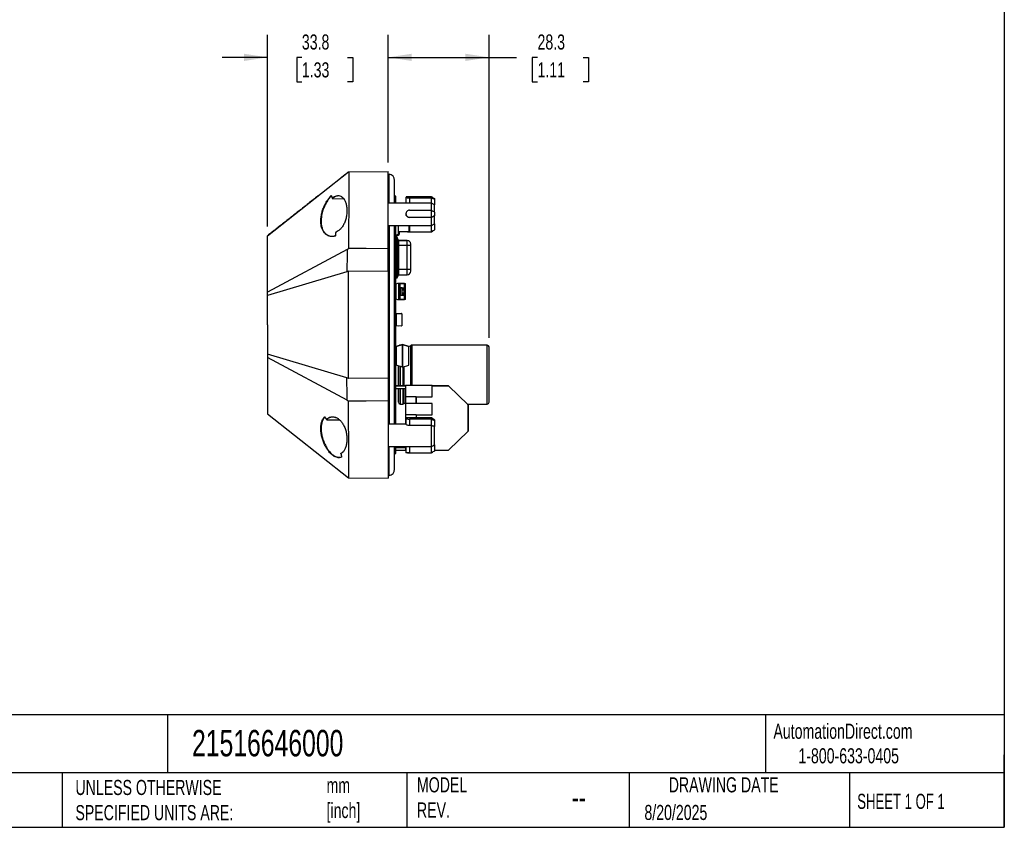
# Model space of a CAD drawing. Header units: millimetres. Extents: x 13 to 546, y 13 to 419.
# Tile 8 of 10: x 270 to 546, y 13 to 239. Entities that reach past the tile are written whole.
import ezdxf

# ---------------------------------------------------------------- set-up
doc = ezdxf.new("R2010")
doc.units = ezdxf.units.MM
doc.header["$LTSCALE"] = 2
doc.linetypes.add('SLD-Solid', pattern=[0])
doc.layers.add('DIMENSIONS', color=140, linetype='SLD-Solid', lineweight=25)
doc.layers.add('TEXT', color=140, linetype='SLD-Solid', lineweight=25)
doc.styles.add('SLDTEXTSTYLE0', font='TXT', dxfattribs={"width": 0.7})
doc.styles.add('SLDTEXTSTYLE1', font='TXT', dxfattribs={"width": 0.65})
doc.dimstyles.new('SLDDIMSTYLE1', dxfattribs={"dimtxt": 4.316016, "dimasz": 6.604, "dimexe": 0, "dimexo": 0.0625, "dimgap": 1.079004, "dimtad": 0, "dimtih": 1, "dimtoh": 1, "dimdec": 1, "dimrnd": 1e-09, "dimzin": 12, "dimdsep": 46, "dimtxsty": 'SLDTEXTSTYLE0', "dimsah": 1, "dimcen": 0.09, "dimadec": 0, "dimazin": 3, "dimtfac": 1, "dimtdec": 1, "dimtmove": 0, "dimatfit": 0, "dimfxl": 0, "dimfrac": 2, "dimtolj": 1, "dimtzin": 12, "dimarcsym": 0})
doc.dimstyles.new('SLDDIMSTYLE2', dxfattribs={"dimtxt": 4.316016, "dimasz": 6.604, "dimexe": 0, "dimexo": 0.0625, "dimgap": 1.079004, "dimtad": 0, "dimtih": 1, "dimtoh": 1, "dimdec": 1, "dimrnd": 1e-09, "dimzin": 12, "dimdsep": 46, "dimtxsty": 'SLDTEXTSTYLE0', "dimsah": 1, "dimcen": 0.09, "dimadec": 0, "dimazin": 3, "dimtfac": 1, "dimtdec": 1, "dimtofl": 0, "dimtmove": 0, "dimatfit": 3, "dimfxl": 0, "dimfrac": 2, "dimtolj": 1, "dimtzin": 12, "dimarcsym": 0})

# ---------------------------------------------------------------- blocks, each defined once
blk = doc.blocks.new('_D_1')
at = {"layer": 'DIMENSIONS'}
for p, q in [((339.6, 181.13), (339.6, 234.94)), ((373.4, 199.13), (373.4, 234.94)), ((339.6, 228.59), (326.9, 228.59)), ((349.21, 228.59), (347.76, 228.59)), ((347.76, 228.59), (347.76, 221.73)), ((362.04, 228.59), (363.49, 228.59)), ((363.49, 228.59), (363.49, 221.73)), ((373.4, 228.59), (386.1, 228.59)), ((347.76, 221.73), (349.21, 221.73)), ((363.49, 221.73), (362.04, 221.73))]:
    blk.add_line(p, q, dxfattribs=at)
for points in [[(339.6, 228.59), (333, 229.6), (333, 227.57)], [(373.4, 228.59), (380, 227.57), (380, 229.6)]]:
    blk.add_solid(points, dxfattribs=at)
at = {"layer": 'DIMENSIONS', "char_height": 4.233, "attachment_point": 1, "style": 'SLDTEXTSTYLE0'}
for s, insert in [('33.8', (349.21, 235.01)), ('1.33', (349.21, 227.19))]:
    blk.add_mtext(s, dxfattribs=dict(at, insert=insert))
blk = doc.blocks.new('_D_2')
at = {"layer": 'DIMENSIONS'}
for p, q in [((373.4, 199.13), (373.4, 234.94)), ((401.67, 149.92), (401.67, 234.94)), ((373.4, 228.59), (401.67, 228.59)), ((401.67, 228.59), (409.41, 228.59)), ((415.26, 228.59), (413.81, 228.59)), ((413.81, 228.59), (413.81, 221.73)), ((428.08, 228.59), (429.53, 228.59)), ((429.53, 228.59), (429.53, 221.73)), ((413.81, 221.73), (415.26, 221.73)), ((429.53, 221.73), (428.08, 221.73))]:
    blk.add_line(p, q, dxfattribs=at)
for points in [[(373.4, 228.59), (380, 227.57), (380, 229.6)], [(401.67, 228.59), (395.07, 229.6), (395.07, 227.57)]]:
    blk.add_solid(points, dxfattribs=at)
at = {"layer": 'DIMENSIONS', "char_height": 4.233, "attachment_point": 1, "style": 'SLDTEXTSTYLE0'}
for s, insert in [('28.3', (415.26, 235.01)), ('1.11', (415.26, 227.19))]:
    blk.add_mtext(s, dxfattribs=dict(at, insert=insert))

msp = doc.modelspace()

# ---------------------------------------------------------------- linework, layer by layer
for p, q in [((339.6, 178.59), (362.28, 196.49)), ((362.3, 196.49), (373.4, 196.59)), ((373.4, 195.81), (373.66, 195.82)), ((373.66, 187.74), (373.66, 195.82)), ((375.2, 187.74), (375.2, 194.09)), ((357.82, 188.98), (360.91, 188.95)), ((385.53, 187.74), (373.4, 187.74)), ((375.52, 189.69), (375.2, 189.69)), ((375.52, 187.74), (375.52, 189.69)), ((378.4, 189.42), (378.4, 187.74)), ((385.53, 189.49), (378.84, 189.49)), ((385.53, 189.15), (379.4, 189.15)), ((379.4, 189.15), (379.4, 187.74)), ((385.91, 189.27), (385.53, 189.49)), ((385.53, 189.15), (385.53, 189.49)), ((385.53, 187.74), (385.53, 189.15)), ((386.4, 187.24), (385.53, 187.74)), ((385.53, 185.73), (385.53, 187.74)), ((386.4, 188.98), (386.4, 188.81)), ((386.4, 188.81), (386.4, 187.24)), ((379.4, 185.73), (385.53, 185.73)), ((385.53, 183.73), (385.53, 185.73)), ((386.4, 185.21), (386.4, 187.24)), ((386.4, 185.21), (386.4, 184.21)), ((378.4, 184.73), (378.4, 184.68)), ((385.53, 183.73), (379.4, 183.73)), ((379.4, 183.73), (379.4, 183.67)), ((385.53, 183.67), (379.4, 183.67)), ((385.53, 183.67), (385.53, 183.73)), ((385.53, 181.44), (385.53, 183.67)), ((386.4, 184.21), (386.4, 184.16)), ((386.4, 181.94), (386.4, 184.16)), ((358.69, 179.54), (358.59, 178.5)), ((358.7, 179.62), (358.69, 179.57)), ((358.74, 179.56), (358.7, 179.54)), ((373.4, 181.44), (385.53, 181.44)), ((373.66, 181.44), (373.66, 125.74)), ((375.2, 125.74), (375.2, 181.44)), ((375.52, 125.74), (375.52, 181.44)), ((376.22, 181.44), (376.22, 179.69)), ((379.22, 179.69), (376.22, 179.69)), ((376.27, 179.02), (376.27, 179.69)), ((376.52, 179.69), (376.52, 178.88)), ((378.84, 179.69), (385.53, 179.69)), ((379.22, 181.44), (379.22, 179.69)), ((379.4, 179.69), (379.22, 179.69)), ((379.4, 181.44), (379.4, 179.69)), ((379.4, 179.69), (385.53, 179.69)), ((385.53, 181.44), (386.4, 181.94)), ((385.53, 179.69), (385.53, 181.44)), ((385.53, 179.69), (385.91, 179.91)), ((385.53, 179.69), (385.53, 179.69)), ((386.4, 181.94), (386.4, 180.19)), ((375.7, 178.69), (375.52, 178.59)), ((375.52, 178.59), (375.7, 178.69)), ((375.77, 178.44), (375.52, 178.44)), ((375.77, 177.89), (375.52, 177.89)), ((375.52, 177.64), (375.82, 177.64)), ((376.27, 179.02), (375.7, 178.69)), ((375.7, 178.69), (376.27, 179.02)), ((375.7, 178.69), (376.2, 178.69)), ((376.2, 178.69), (375.77, 178.44)), ((375.77, 178.44), (375.77, 177.89)), ((375.77, 178.14), (375.82, 178.14)), ((375.82, 178.14), (375.77, 178.14)), ((375.82, 178.14), (375.82, 177.64)), ((375.82, 178.14), (375.82, 178.14)), ((375.82, 177.64), (375.82, 167.24)), ((376.02, 177.64), (376.02, 177.94)), ((376.12, 177.64), (376.02, 177.64)), ((376.02, 177.64), (376.12, 177.64)), ((376.02, 167.24), (376.02, 177.64)), ((376.12, 175.8), (376.12, 177.64)), ((376.2, 178.69), (376.52, 178.88)), ((376.22, 175.8), (376.22, 177.54)), ((376.27, 179.02), (376.27, 179.02)), ((376.32, 177.24), (376.32, 175.8)), ((378.72, 177.24), (376.32, 177.24)), ((376.32, 177.24), (378.72, 177.24)), ((378.72, 175.8), (378.72, 177.24)), ((361.93, 174.69), (339.6, 162.78)), ((373.4, 168.59), (373.4, 174.94)), ((376.02, 175.8), (376.12, 175.8)), ((376.12, 175.8), (376.22, 175.8)), ((376.12, 175.8), (376.12, 169.08)), ((376.22, 169.08), (376.22, 175.8)), ((376.22, 175.8), (376.32, 175.8)), ((376.32, 175.8), (376.32, 169.08)), ((378.72, 175.8), (376.32, 175.8)), ((378.72, 169.08), (378.72, 175.8)), ((379.72, 169.08), (379.72, 175.8)), ((339.6, 170), (339.6, 170.16)), ((361.8, 168.41), (339.6, 161.82)), ((373.4, 168.59), (362.29, 168.64)), ((373.4, 168.59), (373.4, 138.59)), ((376.12, 169.08), (376.02, 169.08)), ((376.12, 169.08), (376.22, 169.08)), ((376.12, 167.24), (376.12, 169.08)), ((376.22, 167.34), (376.22, 169.08)), ((376.22, 169.08), (376.32, 169.08)), ((376.32, 169.08), (376.32, 167.64)), ((378.72, 169.08), (376.32, 169.08)), ((378.72, 167.64), (378.72, 169.08)), ((375.82, 167.24), (375.52, 167.24)), ((375.52, 166.74), (375.82, 166.74)), ((375.52, 166.74), (375.77, 166.74)), ((375.82, 167.24), (375.82, 166.74)), ((376.02, 167.24), (376.12, 167.24)), ((376.02, 166.94), (376.02, 167.24)), ((376.32, 167.64), (378.72, 167.64)), ((376.02, 165.19), (375.58, 164.96)), ((375.58, 164.96), (375.58, 160.92)), ((377.97, 165.19), (376.02, 165.19)), ((376.42, 160.7), (376.42, 165.17)), ((376.42, 165.17), (376.47, 165.17)), ((376.47, 165.17), (376.47, 160.7)), ((376.47, 165.17), (376.68, 165.17)), ((376.68, 165.17), (376.68, 160.7)), ((376.68, 165.17), (378.02, 165.17)), ((376.78, 163.93), (376.78, 163.94)), ((376.78, 163.94), (377.87, 163.94)), ((377.31, 163.93), (376.78, 163.93)), ((376.78, 163.93), (376.78, 161.95)), ((377.31, 163.45), (377.31, 163.93)), ((377.31, 163.93), (377.64, 163.93)), ((377.31, 163.45), (377.32, 163.45)), ((377.32, 162.43), (377.32, 163.45)), ((377.32, 163.45), (377.79, 163.45)), ((377.64, 163.45), (377.64, 163.93)), ((377.64, 163.93), (377.79, 163.93)), ((377.79, 163.93), (377.79, 163.45)), ((377.79, 163.76), (377.87, 163.76)), ((377.79, 163.45), (377.79, 162.43)), ((377.87, 163.94), (377.87, 161.81)), ((377.97, 165.17), (377.97, 165.19)), ((378.02, 160.7), (378.02, 165.17)), ((378.02, 165.17), (378.25, 165.17)), ((378.25, 160.7), (378.25, 165.17)), ((375.58, 160.92), (376.02, 160.69)), ((376.02, 160.69), (377.97, 160.69)), ((376.47, 160.7), (376.42, 160.7)), ((376.68, 160.7), (376.47, 160.7)), ((378.02, 160.7), (376.68, 160.7)), ((376.78, 161.95), (377.31, 161.95)), ((376.78, 161.81), (376.78, 161.95)), ((377.87, 161.81), (376.78, 161.81)), ((377.31, 161.95), (377.31, 162.43)), ((377.31, 162.43), (377.32, 162.43)), ((377.64, 161.95), (377.31, 161.95)), ((377.79, 162.43), (377.32, 162.43)), ((377.64, 162.43), (377.64, 161.95)), ((377.79, 162.43), (377.79, 162.11)), ((377.87, 162.11), (377.79, 162.11)), ((377.97, 160.69), (377.97, 160.7)), ((378.25, 160.7), (378.02, 160.7)), ((375.63, 156.69), (375.63, 153.33)), ((375.63, 156.69), (375.63, 156.69)), ((375.63, 153.33), (375.63, 156.69)), ((375.67, 156.74), (376.43, 156.79)), ((375.67, 156.74), (376.43, 156.79)), ((375.67, 156.74), (375.67, 156.74)), ((376.43, 156.79), (377.18, 156.74)), ((376.43, 156.79), (376.43, 156.79)), ((376.43, 156.79), (377.18, 156.74)), ((377.18, 156.74), (377.18, 156.74)), ((377.22, 156.72), (377.22, 156.72)), ((377.23, 156.69), (377.23, 153.33)), ((375.63, 153.33), (375.63, 153.33)), ((375.63, 153.31), (375.63, 153.31)), ((376.43, 153.23), (375.67, 153.28)), ((377.18, 153.28), (376.43, 153.23)), ((377.4, 148.09), (375.62, 147.51)), ((375.62, 147.51), (377.4, 148.09)), ((375.62, 142.27), (375.62, 147.51)), ((375.62, 147.51), (375.62, 147.51)), ((375.62, 147.51), (375.62, 142.27)), ((377.4, 141.69), (377.4, 148.09)), ((379.18, 147.51), (377.4, 148.09)), ((377.4, 148.09), (379.18, 147.51)), ((377.4, 148.09), (377.4, 141.69)), ((379.18, 147.51), (379.18, 147.51)), ((379.18, 142.27), (379.18, 147.51)), ((401.17, 147.88), (380, 147.88)), ((361.8, 138.77), (339.6, 145.35)), ((361.93, 132.49), (339.6, 144.4)), ((377.4, 141.69), (375.62, 142.27)), ((375.62, 142.27), (375.62, 142.27)), ((377.4, 141.69), (379.18, 142.27)), ((373.4, 138.59), (362.29, 138.53)), ((373.4, 138.59), (373.4, 132.24)), ((378.22, 136.47), (375.52, 136.47)), ((375.52, 136.47), (378.22, 136.47)), ((375.52, 135.77), (378.22, 135.77)), ((385.72, 136.57), (378.22, 136.57)), ((385.72, 133.38), (385.72, 136.47)), ((385.72, 136.47), (385.72, 136.47)), ((390.32, 136.47), (385.72, 136.47)), ((385.72, 136.47), (390.32, 136.47)), ((390.32, 136.47), (395.82, 131.12)), ((390.32, 136.47), (390.32, 136.47)), ((390.32, 136.47), (395.82, 131.12)), ((378.22, 133.45), (381.22, 133.45)), ((378.22, 133.45), (378.22, 131.49)), ((381.22, 133.45), (381.22, 133.37)), ((381.22, 133.45), (381.22, 131.49)), ((381.22, 131.56), (381.22, 133.38)), ((381.22, 133.37), (385.72, 133.37)), ((376.77, 131.38), (377.55, 131.38)), ((381.22, 131.49), (378.22, 131.49)), ((385.72, 131.57), (381.22, 131.57)), ((381.22, 131.57), (381.22, 131.49)), ((385.72, 128.38), (385.72, 131.56)), ((395.56, 131.38), (401.17, 131.38)), ((395.82, 131.12), (395.82, 123.82)), ((395.82, 131.12), (395.82, 131.12)), ((395.82, 123.82), (395.82, 131.12)), ((339.6, 128.59), (362.28, 110.68)), ((355.57, 127.77), (356.13, 127.03)), ((356.24, 126.99), (359.73, 126.96)), ((378.22, 128.45), (381.22, 128.45)), ((378.22, 128.45), (378.22, 126.49)), ((378.4, 127.42), (378.4, 125.69)), ((385.53, 127.49), (378.84, 127.49)), ((385.53, 127.15), (379.4, 127.15)), ((379.4, 127.15), (379.4, 125.37)), ((381.22, 128.45), (381.22, 128.37)), ((381.22, 128.45), (381.22, 127.49)), ((381.22, 128.38), (381.22, 127.49)), ((381.22, 128.37), (385.72, 128.37)), ((385.91, 127.27), (385.53, 127.49)), ((385.53, 127.15), (385.53, 127.49)), ((385.53, 125.37), (385.53, 127.15)), ((386.4, 126.98), (386.4, 126.81)), ((378.4, 125.74), (373.4, 125.74)), ((378.4, 126.49), (378.22, 126.49)), ((378.22, 126.49), (378.22, 125.74)), ((385.53, 125.37), (379.4, 125.37)), ((385.53, 119.48), (385.53, 125.37)), ((386.4, 126.81), (386.4, 125.07)), ((386.4, 119.94), (386.4, 125.07)), ((395.82, 123.82), (390.32, 118.47)), ((395.82, 123.82), (395.82, 123.82)), ((373.4, 119.44), (378.56, 119.44)), ((373.66, 111.36), (373.66, 119.44)), ((375.2, 113.09), (375.2, 119.44)), ((375.52, 117.49), (375.52, 119.44)), ((375.52, 119.17), (378.22, 119.17)), ((375.52, 119.17), (378.22, 119.17)), ((378.4, 119.44), (378.4, 117.76)), ((379.4, 119.48), (385.53, 119.48)), ((379.4, 119.48), (379.4, 117.69)), ((385.53, 117.69), (385.53, 119.48)), ((386.4, 119.94), (386.4, 118.19)), ((360.12, 117.61), (360.33, 116.49)), ((360.32, 117.64), (360.15, 117.52)), ((360.2, 117.61), (360.75, 118.01)), ((375.2, 117.49), (375.52, 117.49)), ((375.52, 118.47), (378.22, 118.47)), ((378.22, 118.37), (378.4, 118.37)), ((378.84, 117.69), (385.53, 117.69)), ((379.4, 117.69), (385.53, 117.69)), ((385.53, 117.69), (385.91, 117.91)), ((385.53, 117.69), (385.53, 117.69)), ((386.4, 118.47), (390.32, 118.47)), ((362.32, 110.68), (373.4, 110.59)), ((373.4, 111.36), (373.66, 111.36))]:
    msp.add_line(p, q)
at = {"flags": 128}
for points in [[(375.82, 177.64), (375.86, 177.64), (375.9, 177.64), (375.93, 177.64), (375.96, 177.64), (375.99, 177.64), (376.01, 177.64), (376.02, 177.64), (376.02, 177.64)], [(361.93, 174.69), (362.15, 174.86), (362.33, 174.99)], [(373.4, 174.94), (367.2, 174.97), (362.33, 174.99)], [(379.72, 175.8), (379.7, 175.8), (379.64, 175.8), (379.55, 175.8), (379.43, 175.8), (379.28, 175.8), (379.1, 175.8), (378.92, 175.8), (378.72, 175.8)], [(379.72, 169.08), (379.7, 169.08), (379.64, 169.08), (379.55, 169.08), (379.43, 169.08), (379.28, 169.08), (379.1, 169.08), (378.92, 169.08), (378.72, 169.08)], [(375.82, 167.24), (375.86, 167.24), (375.9, 167.24), (375.93, 167.24), (375.96, 167.24), (375.99, 167.24), (376.01, 167.24), (376.02, 167.24), (376.02, 167.24)], [(379.65, 147.74), (379.65, 147.73), (379.65, 147.64), (379.65, 147.44), (379.65, 147.14), (379.65, 146.74), (379.65, 146.25), (379.65, 145.68), (379.65, 145.02), (379.65, 144.3), (379.65, 143.51), (379.65, 142.68), (379.65, 141.8), (379.65, 140.9), (379.65, 139.98), (379.65, 139.05), (379.65, 138.13), (379.65, 137.23), (379.65, 136.57)], [(380, 147.88), (380, 147.83), (380, 147.67), (380, 147.42), (380, 147.06), (380, 146.61), (380, 146.08), (380, 145.46), (380, 144.77), (380, 144.02), (380, 143.21), (380, 142.35), (380, 141.46), (380, 140.55), (380, 139.63), (380, 138.7), (380, 137.79), (380, 136.9), (380, 136.57)], [(401.17, 131.38), (401.17, 131.43), (401.17, 131.59), (401.17, 131.84), (401.17, 132.2), (401.17, 132.64), (401.17, 133.18), (401.17, 133.79), (401.17, 134.48), (401.17, 135.24), (401.17, 136.05), (401.17, 136.9), (401.17, 137.79), (401.17, 138.7), (401.17, 139.63), (401.17, 140.55), (401.17, 141.46), (401.17, 142.35), (401.17, 143.21), (401.17, 144.02), (401.17, 144.77), (401.17, 145.46), (401.17, 146.08), (401.17, 146.61), (401.17, 147.06), (401.17, 147.42), (401.17, 147.67), (401.17, 147.83), (401.17, 147.88)], [(401.67, 139.63), (401.67, 140.53), (401.67, 141.42), (401.67, 142.28), (401.67, 143.11), (401.67, 143.89), (401.67, 144.61), (401.67, 145.27), (401.67, 145.84), (401.67, 146.34), (401.67, 146.74), (401.67, 147.05), (401.67, 147.26), (401.67, 147.37), (401.67, 147.38)], [(401.67, 135.39), (401.67, 135.99), (401.67, 136.66), (401.67, 137.38), (401.67, 138.14), (401.67, 138.93), (401.67, 139.73), (401.67, 140.53), (401.67, 141.31), (401.67, 142.06), (401.67, 142.77), (401.67, 143.42), (401.67, 144.01), (401.67, 144.52), (401.67, 144.94), (401.67, 145.26), (401.67, 145.49), (401.67, 145.61), (401.67, 145.63)], [(376.27, 136.47), (376.27, 136.56), (376.27, 137.41), (376.27, 138.28), (376.27, 139.18), (376.27, 140.08), (376.27, 140.97), (376.27, 141.85), (376.27, 142.05)], [(376.27, 142.05), (376.27, 141.85), (376.27, 140.97), (376.27, 140.08), (376.27, 139.18), (376.27, 138.28), (376.27, 137.41), (376.27, 136.56), (376.27, 136.47)], [(376.27, 142.05), (376.27, 141.69), (376.27, 140.92), (376.27, 140.13), (376.27, 139.33), (376.27, 138.53), (376.27, 137.76), (376.27, 137.01), (376.27, 136.47)], [(376.27, 136.47), (376.27, 136.48), (376.27, 137.19), (376.27, 137.95), (376.27, 138.73), (376.27, 139.53), (376.27, 140.33), (376.27, 141.12), (376.27, 141.88), (376.27, 142.05)], [(376.77, 141.89), (376.77, 141.46), (376.77, 140.55), (376.77, 139.63), (376.77, 138.7), (376.77, 137.79), (376.77, 136.9), (376.77, 136.47)], [(377.55, 141.73), (377.55, 141.46), (377.55, 140.55), (377.55, 139.63), (377.55, 138.7), (377.55, 137.79), (377.55, 136.9), (377.55, 136.47)], [(377.9, 136.47), (377.9, 137.23), (377.9, 138.13), (377.9, 139.05), (377.9, 139.98), (377.9, 140.9), (377.9, 141.8), (377.9, 141.85)], [(401.67, 131.88), (401.67, 131.89), (401.67, 132), (401.67, 132.2), (401.67, 132.51), (401.67, 132.92), (401.67, 133.41), (401.67, 133.99), (401.67, 134.65), (401.67, 135.37), (401.67, 136.15), (401.67, 136.98), (401.67, 137.84), (401.67, 138.73), (401.67, 139.63)], [(376.27, 131.88), (376.27, 131.93), (376.27, 132.09), (376.27, 132.35), (376.27, 132.7), (376.27, 133.15), (376.27, 133.69), (376.27, 134.31), (376.27, 135), (376.27, 135.75), (376.27, 135.77)], [(376.27, 135.77), (376.27, 135.75), (376.27, 135), (376.27, 134.31), (376.27, 133.69), (376.27, 133.15), (376.27, 132.7), (376.27, 132.35), (376.27, 132.09), (376.27, 131.93), (376.27, 131.88)], [(376.27, 135.77), (376.27, 135.68), (376.27, 135.11), (376.27, 134.63), (376.27, 134.23), (376.27, 133.93), (376.27, 133.73), (376.27, 133.64), (376.27, 133.65), (376.27, 133.77), (376.27, 133.99), (376.27, 134.32), (376.27, 134.74), (376.27, 135.25), (376.27, 135.77)], [(376.77, 135.77), (376.77, 135.24), (376.77, 134.48), (376.77, 133.79), (376.77, 133.18), (376.77, 132.64), (376.77, 132.2), (376.77, 131.84), (376.77, 131.59), (376.77, 131.43), (376.77, 131.38)], [(377.55, 135.77), (377.55, 135.24), (377.55, 134.48), (377.55, 133.79), (377.55, 133.18), (377.55, 132.64), (377.55, 132.2), (377.55, 131.84), (377.55, 131.59), (377.55, 131.43), (377.55, 131.38)], [(377.9, 131.52), (377.9, 131.52), (377.9, 131.59), (377.9, 131.76), (377.9, 132.03), (377.9, 132.4), (377.9, 132.87), (377.9, 133.43), (377.9, 134.06), (377.9, 134.77), (377.9, 135.54), (377.9, 135.77)], [(378.22, 136.57), (378.22, 136.55), (378.22, 136.42), (378.22, 136.19), (378.22, 135.88), (378.22, 135.5), (378.22, 135.08), (378.22, 134.66), (378.22, 134.26), (378.22, 133.91), (378.22, 133.63), (378.22, 133.45)], [(385.72, 133.38), (385.72, 133.39), (385.72, 133.51), (385.72, 133.72), (385.72, 134.02), (385.72, 134.37), (385.72, 134.77), (385.72, 135.18), (385.72, 135.57), (385.72, 135.93), (385.72, 136.22), (385.72, 136.43), (385.72, 136.55), (385.72, 136.56), (385.72, 136.47)], [(401.67, 133.63), (401.67, 133.67), (401.67, 133.82), (401.67, 134.07), (401.67, 134.42), (401.67, 134.86), (401.67, 135.39)], [(361.93, 132.49), (362.15, 132.32), (362.33, 132.18)], [(373.4, 132.24), (367.2, 132.21), (362.33, 132.18)], [(377.9, 131.52), (378.08, 131.67), (378.22, 131.75)], [(378.22, 131.49), (378.22, 131.29), (378.22, 131), (378.22, 130.62), (378.22, 130.19), (378.22, 129.75), (378.22, 129.32), (378.22, 128.94), (378.22, 128.65), (378.22, 128.45)], [(385.72, 128.38), (385.72, 128.39), (385.72, 128.51), (385.72, 128.72), (385.72, 129.01), (385.72, 129.37), (385.72, 129.77), (385.72, 130.17), (385.72, 130.57), (385.72, 130.93), (385.72, 131.22), (385.72, 131.43), (385.72, 131.55), (385.72, 131.56)], [(378.22, 119.44), (378.22, 119.06), (378.22, 118.75), (378.22, 118.52), (378.22, 118.39), (378.22, 118.37)], [(373.4, 110.59), (373.4, 110.59)]]:
    msp.add_lwpolyline(points, dxfattribs=at)
for centre, radius, start, end in [((373.46, 194.09), 1.74, 0, 83.3949), ((375.82, 177.94), 0.2, 0, 90), ((375.82, 177.94), 0.2, 0, 90), ((376.12, 177.54), 0.1, 0, 90), ((376.12, 177.54), 0.1, 0, 90), ((376.32, 177.34), 0.1, 180, 270), ((376.32, 177.34), 0.1, 180, 270), ((378.72, 176.24), 1, 0, 90), ((378.72, 176.24), 1, 0, 90), ((378.72, 168.64), 1, 270, 0), ((375.82, 166.94), 0.2, 270, 0), ((376.12, 167.34), 0.1, 270, 0), ((376.32, 167.54), 0.1, 90, 180), ((375.68, 156.69), 0.05, 93.5763, 180), ((375.68, 156.69), 0.05, 93.5763, 180), ((377.18, 156.69), 0.05, 0, 86.4237), ((377.18, 156.69), 0.05, 26.565, 86.4237), ((375.68, 153.33), 0.05, 180, 266.4237), ((375.68, 153.33), 0.05, 180, 206.565), ((377.18, 153.33), 0.05, 273.5763, 0), ((376.77, 147.38), 0.5, 91.7515, 124.2485), ((378.77, 148.63), 1.25, 289.026, 314.4153), ((380, 147.38), 0.5, 90, 134.4153), ((401.17, 147.38), 0.5, 360, 90), ((376.77, 131.88), 0.5, 180, 270), ((377.55, 131.88), 0.5, 270, 314.4153), ((401.17, 131.88), 0.5, 270, 360), ((373.46, 113.09), 1.74, 276.6051, 0)]:
    msp.add_arc(centre, radius, start, end)
for points, knots in [([(362.21, 196.43), (362.19, 196.41), (362.12, 196.35), (361.97, 196.23), (361.74, 196.05), (361.49, 195.86), (361.22, 195.65), (360.97, 195.45), (360.67, 195.22), (360.45, 195.05), (360.28, 194.91), (360.25, 194.89)], [0, 0, 0, 0, 0.090991, 0.279324, 0.458719, 0.624662, 0.731989, 0.828934, 0.9142, 0.986699, 1, 1, 1, 1]), ([(362.3, 196.49), (362.3, 196.49), (362.3, 196.49), (362.31, 196.49), (362.31, 196.49), (362.31, 196.49), (362.32, 196.49), (362.32, 196.49), (362.32, 196.49), (362.32, 196.49), (362.32, 196.49), (362.33, 196.49), (362.34, 196.39), (362.34, 196.13), (362.35, 195.83), (362.35, 195.59), (362.34, 195.37), (362.34, 195.18), (362.34, 194.89), (362.34, 194.46), (362.34, 193.56), (362.34, 192.31), (362.34, 190.73), (362.34, 189.14), (362.34, 187.55), (362.34, 185.97), (362.33, 184.38), (362.33, 182.8), (362.33, 181.23), (362.33, 179.66), (362.33, 178.09), (362.33, 176.54), (362.33, 175.51), (362.33, 174.99)], [0, 0, 0, 0, 0.125377, 0.250754, 0.304825, 0.376131, 0.383976, 0.391803, 0.395727, 0.399639, 0.402654, 0.407457, 0.421344, 0.438624, 0.446073, 0.454288, 0.462118, 0.465518, 0.469919, 0.485634, 0.501135, 0.544232, 0.587051, 0.629593, 0.671858, 0.713845, 0.755556, 0.796989, 0.838146, 0.879025, 0.919627, 0.959952, 1, 1, 1, 1]), ([(373.4, 174.94), (373.4, 178.17), (373.4, 181.4), (373.4, 187.77), (373.4, 190.92), (373.4, 194.37), (373.4, 194.75), (373.4, 195.15), (373.4, 195.17), (373.4, 195.22), (373.4, 195.25), (373.4, 195.32), (373.4, 195.36), (373.4, 195.5), (373.4, 195.59), (373.4, 195.84), (373.4, 196), (373.4, 196.38), (373.4, 196.54), (373.4, 196.58), (373.4, 196.59), (373.4, 196.59), (373.4, 196.59), (373.4, 196.59), (373.4, 196.59), (373.4, 196.59), (373.4, 196.59), (373.4, 196.59), (373.4, 196.59), (373.4, 196.59), (373.4, 196.59), (373.4, 196.59)], [0, 0, 0, 0, 0.00970202, 0.00970202, 0.01940404, 0.01940404, 0.02061679, 0.02061679, 0.02069259, 0.02069259, 0.02076838, 0.02076838, 0.02091998, 0.02091998, 0.02122317, 0.02122317, 0.02182954, 0.02182954, 0.02304229, 0.02304229, 0.02319389, 0.02319389, 0.02334548, 0.02334548, 0.02364867, 0.02364867, 0.02425505, 0.02425505, 0.02910606, 0.02910606, 0.03880807, 0.03880807, 0.03880807, 0.03880807]), ([(353.81, 189.81), (353.67, 189.7), (353.11, 189.26), (352.07, 188.43), (350.73, 187.37), (349.42, 186.32), (348.13, 185.31), (346.46, 183.98), (344.41, 182.37), (342, 180.48), (340.4, 179.22), (339.6, 178.59)], [0, 0, 0, 0, 0.032648, 0.133913, 0.228552, 0.319007, 0.40696, 0.493467, 0.664141, 0.832892, 1, 1, 1, 1]), ([(358.61, 178.51), (358.55, 178.49), (358.43, 178.45), (358.26, 178.41), (358.09, 178.38), (357.92, 178.36), (357.76, 178.34), (357.59, 178.34), (357.43, 178.35), (357.09, 178.38), (356.61, 178.51), (356, 178.85), (355.47, 179.36), (355.02, 180.07), (354.7, 180.94), (354.52, 181.97), (354.51, 183.11), (354.65, 184.29), (354.93, 185.46), (355.32, 186.57), (355.79, 187.58), (356.22, 188.33), (356.59, 188.86), (356.85, 189.19), (357.08, 189.45), (357.27, 189.67), (357.4, 189.79), (357.47, 189.86)], [0, 0, 0, 0, 0.016111, 0.032055, 0.047852, 0.063523, 0.07909, 0.094574, 0.109994, 0.125372, 0.189197, 0.250605, 0.314403, 0.375907, 0.438501, 0.500951, 0.563556, 0.625864, 0.688338, 0.750947, 0.8129, 0.875168, 0.905753, 0.937573, 0.958259, 0.979059, 1, 1, 1, 1]), ([(357.52, 189.71), (357.4, 189.6), (357.18, 189.38), (356.87, 189.01), (356.6, 188.67), (356.32, 188.26), (356.01, 187.75), (355.69, 187.13), (355.39, 186.46), (355.13, 185.74), (354.91, 185), (354.72, 184.12), (354.6, 183.1), (354.61, 181.99), (354.75, 181.16), (354.94, 180.56), (355.11, 180.16), (355.32, 179.8), (355.54, 179.49), (355.8, 179.2), (356.07, 178.97), (356.35, 178.79), (356.64, 178.64), (356.97, 178.53), (357.33, 178.45), (357.59, 178.44), (357.73, 178.44)], [0, 0, 0, 0, 0.041431, 0.078024, 0.109776, 0.136689, 0.184214, 0.229462, 0.272496, 0.320427, 0.365978, 0.409327, 0.478508, 0.545818, 0.612794, 0.647278, 0.682567, 0.714518, 0.74797, 0.782986, 0.819622, 0.850097, 0.88307, 0.918554, 0.956561, 1, 1, 1, 1]), ([(357.47, 189.86), (357.48, 189.82), (357.5, 189.75), (357.54, 189.63), (357.61, 189.42), (357.67, 189.24), (357.71, 189.12)], [0, 0, 0, 0, 0.142887, 0.285734, 0.500011, 1, 1, 1, 1]), ([(357.71, 189.12), (357.92, 189.28), (358.34, 189.6), (358.97, 189.84), (359.58, 189.86), (360, 189.78), (360.19, 189.63), (360.21, 189.61)], [0, 0, 0, 0, 0.244828, 0.487994, 0.732647, 0.975398, 1, 1, 1, 1]), ([(357.71, 189.12), (357.71, 189.12), (357.71, 189.1), (357.71, 189.08), (357.71, 189.04), (357.73, 189), (357.75, 188.99), (357.76, 188.99)], [0, 0, 0, 0, 0.0808104, 0.2511155, 0.5013598, 0.7720935, 1, 1, 1, 1]), ([(359.47, 189.73), (359.43, 189.73), (359.3, 189.73), (359.02, 189.69), (358.62, 189.56), (358.18, 189.32), (357.9, 189.1), (357.76, 188.99)], [0, 0, 0, 0, 0.0634794, 0.2333448, 0.5082006, 0.7532045, 1, 1, 1, 1]), ([(357.76, 188.99), (357.77, 188.99), (357.79, 188.98), (357.81, 188.98), (357.82, 188.98)], [0, 0, 0, 0, 0.494794, 1, 1, 1, 1]), ([(360.21, 189.61), (360.38, 189.51), (360.72, 189.28), (361.17, 188.66), (361.54, 187.82), (361.79, 186.78), (361.87, 185.61), (361.79, 184.38), (361.54, 183.18), (361.14, 182.1), (360.63, 181.17), (360.03, 180.43), (359.4, 179.87), (358.96, 179.66), (358.74, 179.56)], [0, 0, 0, 0, 0.075981, 0.1597691, 0.2442077, 0.3284562, 0.4132024, 0.4975742, 0.5821801, 0.6668482, 0.7514593, 0.8359088, 0.9206084, 1, 1, 1, 1]), ([(378.84, 189.49), (378.82, 189.49), (378.7, 189.49), (378.54, 189.48), (378.42, 189.46), (378.39, 189.42), (378.44, 189.36), (378.6, 189.28), (378.85, 189.2), (379.13, 189.16), (379.32, 189.15), (379.4, 189.15)], [0, 0, 0, 0, 0.024872, 0.157405, 0.29112, 0.381594, 0.512501, 0.643346, 0.775838, 0.909565, 1, 1, 1, 1]), ([(385.91, 189.27), (385.95, 189.25), (386.11, 189.15), (386.27, 189.06), (386.4, 188.98)], [0, 0, 0, 0, 0.217616, 1, 1, 1, 1]), ([(379.4, 185.73), (379.27, 185.73), (379.14, 185.7), (378.9, 185.6), (378.78, 185.53), (378.6, 185.34), (378.53, 185.23), (378.43, 184.99), (378.4, 184.86), (378.4, 184.6), (378.43, 184.47), (378.53, 184.22), (378.6, 184.11), (378.78, 183.93), (378.9, 183.85), (379.14, 183.75), (379.27, 183.73), (379.4, 183.73)], [0, 0, 0, 0, 0.125, 0.125, 0.25, 0.25, 0.375, 0.375, 0.5, 0.5, 0.625, 0.625, 0.75, 0.75, 0.875, 0.875, 1, 1, 1, 1]), ([(379.4, 183.67), (379.27, 183.67), (379.14, 183.7), (378.89, 183.8), (378.78, 183.88), (378.6, 184.06), (378.53, 184.17), (378.43, 184.41), (378.4, 184.55), (378.4, 184.68)], [0, 0, 0, 0, 0.25, 0.25, 0.5, 0.5, 0.75, 0.75, 1, 1, 1, 1]), ([(358.7, 179.54), (358.7, 179.54), (358.7, 179.55), (358.69, 179.57), (358.69, 179.58), (358.69, 179.6), (358.71, 179.61), (358.73, 179.61), (358.74, 179.61)], [0, 0, 0, 0, 0.102649, 0.251547, 0.397114, 0.502609, 0.771103, 1, 1, 1, 1]), ([(339.6, 170.16), (339.6, 170.28), (339.6, 170.52), (339.6, 170.87), (339.6, 171.21), (339.6, 171.55), (339.6, 171.88), (339.6, 172.21), (339.6, 172.52), (339.6, 172.83), (339.6, 173.14), (339.6, 173.43), (339.6, 174.15), (339.6, 175.21), (339.6, 176.43), (339.6, 177.38), (339.6, 177.92), (339.6, 178.21), (339.6, 178.35), (339.6, 178.45), (339.6, 178.53), (339.6, 178.58), (339.6, 178.58), (339.6, 178.59)], [0, 0, 0, 0, 0.022795, 0.045553, 0.068281, 0.090988, 0.113682, 0.136373, 0.159067, 0.181775, 0.204504, 0.227262, 0.250058, 0.375006, 0.500004, 0.624952, 0.74995, 0.791701, 0.833353, 0.874956, 0.916564, 0.958228, 1, 1, 1, 1]), ([(357.73, 178.44), (357.73, 178.44), (357.89, 178.43), (358.19, 178.47), (358.5, 178.55), (358.65, 178.58)], [0, 0, 0, 0, 0.000189, 0.511602, 1, 1, 1, 1]), ([(361.93, 174.69), (361.91, 173.57), (361.87, 171.47), (361.82, 169.38), (361.8, 168.41)], [0, 0, 0, 0, 0.536137, 1, 1, 1, 1]), ([(379.72, 175.8), (379.72, 175.85), (379.72, 175.91), (379.72, 176.01), (379.72, 176.07), (379.72, 176.15), (379.72, 176.19), (379.72, 176.23), (379.72, 176.24), (379.72, 176.24)], [0, 0, 0, 0, 0.25, 0.25, 0.5, 0.5, 0.75, 0.75, 1, 1, 1, 1]), ([(339.6, 162.78), (339.6, 162.93), (339.6, 163.22), (339.6, 163.65), (339.6, 164.08), (339.6, 164.51), (339.6, 164.93), (339.6, 165.35), (339.6, 165.76), (339.6, 166.17), (339.6, 166.69), (339.6, 167.3), (339.6, 168), (339.6, 168.68), (339.6, 169.35), (339.6, 169.78), (339.6, 170)], [0, 0, 0, 0, 0.055646, 0.111224, 0.166753, 0.222252, 0.277743, 0.333244, 0.388775, 0.444357, 0.500008, 0.600085, 0.700007, 0.79989, 0.899849, 1, 1, 1, 1]), ([(362.29, 138.53), (362.28, 139.8), (362.28, 141.07), (362.28, 142.34), (362.28, 146.09), (362.28, 149.84), (362.28, 153.59), (362.28, 156.09), (362.28, 158.59), (362.28, 161.09), (362.28, 163.59), (362.28, 166.09), (362.29, 168.59), (362.29, 168.61), (362.29, 168.62), (362.29, 168.64)], [0.029944, 0.029944, 0.029944, 0.029944, 0.03375, 0.03375, 0.03375, 0.045, 0.045, 0.045, 0.0525, 0.0525, 0.0525, 0.06, 0.06, 0.06, 0.060056, 0.060056, 0.060056, 0.060056]), ([(379.72, 168.64), (379.72, 168.64), (379.72, 168.65), (379.72, 168.69), (379.72, 168.72), (379.72, 168.81), (379.72, 168.86), (379.72, 168.97), (379.72, 169.03), (379.72, 169.08)], [0, 0, 0, 0, 0.25, 0.25, 0.5, 0.5, 0.75, 0.75, 1, 1, 1, 1]), ([(339.6, 153.59), (339.6, 153.74), (339.6, 154.05), (339.6, 154.52), (339.6, 154.99), (339.6, 155.45), (339.6, 155.91), (339.6, 156.38), (339.6, 156.84), (339.6, 157.3), (339.6, 157.89), (339.6, 158.59), (339.6, 159.41), (339.6, 160.22), (339.6, 161.03), (339.6, 161.56), (339.6, 161.82)], [0, 0, 0, 0, 0.055623, 0.111183, 0.166702, 0.222197, 0.277689, 0.333197, 0.38874, 0.444337, 0.500008, 0.600082, 0.700005, 0.79989, 0.899851, 1, 1, 1, 1]), ([(339.6, 144.4), (339.6, 143.79), (339.6, 142.59), (339.6, 140.86), (339.6, 139.21), (339.6, 138.17), (339.6, 137.61), (339.6, 137.5), (339.6, 137.34), (339.6, 137.24), (339.6, 137.18), (339.6, 137.18)], [0, 0, 0, 0, 0.0399525, 0.079905, 0.1198575, 0.1598099, 0.1598099, 0.1643505, 0.168891, 0.1734316, 0.1736755, 0.1736755, 0.1736755, 0.1736755]), ([(361.93, 132.49), (361.91, 133.61), (361.87, 135.7), (361.82, 137.8), (361.8, 138.77)], [0, 0, 0, 0, 0.536277, 1, 1, 1, 1]), ([(339.6, 137.18), (339.6, 137.12), (339.6, 137.07), (339.6, 137.02), (339.6, 137.02), (339.6, 137.01)], [0.173675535, 0.173675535, 0.173675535, 0.173675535, 0.1779721, 0.1779721, 0.177995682, 0.177995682, 0.177995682, 0.177995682]), ([(339.6, 137.01), (339.6, 135.7), (339.6, 134.5), (339.6, 132.41), (339.6, 131.52), (339.6, 130.07), (339.6, 128.96), (339.6, 128.59), (339.6, 128.59)], [0, 0, 0, 0, 0.25, 0.25, 0.5, 0.5, 0.75, 1, 1, 1, 1]), ([(362.3, 110.68), (362.3, 110.68), (362.3, 110.68), (362.31, 110.68), (362.31, 110.68), (362.31, 110.69), (362.32, 110.68), (362.32, 110.69), (362.32, 110.68), (362.33, 110.69), (362.34, 110.8), (362.35, 111.11), (362.35, 111.5), (362.34, 111.81), (362.34, 112), (362.34, 112.35), (362.34, 112.78), (362.34, 113.7), (362.34, 114.89), (362.34, 116.5), (362.34, 118.11), (362.34, 119.71), (362.34, 121.3), (362.33, 122.89), (362.33, 124.46), (362.33, 126.03), (362.33, 127.58), (362.33, 129.13), (362.33, 130.66), (362.33, 131.67), (362.33, 132.18)], [0, 0, 0, 0, 0.125331, 0.250765, 0.304708, 0.376147, 0.39182, 0.399656, 0.403575, 0.407476, 0.423032, 0.438649, 0.454264, 0.462094, 0.465501, 0.469896, 0.491321, 0.501113, 0.545078, 0.588564, 0.631584, 0.674155, 0.716289, 0.757999, 0.799299, 0.840198, 0.880708, 0.920839, 0.9606, 1, 1, 1, 1]), ([(373.4, 132.24), (373.4, 129.01), (373.4, 125.78), (373.4, 119.4), (373.4, 116.26), (373.4, 112.81), (373.4, 112.43), (373.4, 112.02), (373.4, 112), (373.4, 111.95), (373.4, 111.93), (373.4, 111.86), (373.4, 111.81), (373.4, 111.67), (373.4, 111.58), (373.4, 111.33), (373.4, 111.18), (373.4, 110.79), (373.4, 110.63), (373.4, 110.59), (373.4, 110.59), (373.4, 110.59), (373.4, 110.59), (373.4, 110.59), (373.4, 110.59), (373.4, 110.59), (373.4, 110.59), (373.4, 110.59)], [0, 0, 0, 0, 0.00970202, 0.00970202, 0.01940404, 0.01940404, 0.02061679, 0.02061679, 0.02069259, 0.02069259, 0.02076838, 0.02076838, 0.02091998, 0.02091998, 0.02122317, 0.02122317, 0.02182954, 0.02182954, 0.02304229, 0.02304229, 0.02319389, 0.02319389, 0.02334548, 0.02334548, 0.02364867, 0.02364867, 0.02425505, 0.02425505, 0.02425505, 0.02425505]), ([(360.34, 116.5), (360.3, 116.48), (360.22, 116.45), (360.09, 116.41), (359.97, 116.38), (359.84, 116.35), (359.71, 116.34), (359.58, 116.33), (359.45, 116.34), (359.32, 116.35), (359.03, 116.39), (358.58, 116.53), (358.04, 116.85), (357.57, 117.21), (357.18, 117.6), (356.72, 118.13), (356.22, 118.83), (355.71, 119.75), (355.25, 120.77), (354.88, 121.89), (354.62, 123.05), (354.5, 124.22), (354.54, 125.34), (354.69, 126.14), (354.87, 126.68), (355, 127.01), (355.16, 127.31), (355.34, 127.6), (355.47, 127.76), (355.54, 127.84)], [0, 0, 0, 0, 0.0139734, 0.0278999, 0.0417929, 0.0556657, 0.0695312, 0.0834023, 0.0972917, 0.1112117, 0.1251744, 0.1873234, 0.2500128, 0.2917556, 0.3333773, 0.3748628, 0.4381338, 0.4995477, 0.5633131, 0.6246784, 0.688074, 0.74958, 0.8120877, 0.8744652, 0.8991941, 0.9239116, 0.9488242, 0.9741267, 1, 1, 1, 1]), ([(355.6, 127.74), (355.44, 127.52), (355.13, 127.1), (354.8, 126.25), (354.65, 125.43), (354.6, 124.72), (354.61, 123.99), (354.69, 123.23), (354.84, 122.47), (355, 121.85), (355.21, 121.18), (355.49, 120.49), (355.77, 119.87), (356.06, 119.35), (356.31, 118.93), (356.58, 118.53), (356.89, 118.13), (357.25, 117.71), (357.64, 117.34), (358.04, 117.02), (358.43, 116.77), (358.84, 116.6), (359.25, 116.47), (359.52, 116.47), (359.66, 116.47)], [0, 0, 0, 0, 0.070459, 0.136192, 0.204318, 0.238142, 0.27197, 0.338041, 0.372414, 0.407793, 0.450503, 0.495827, 0.543873, 0.577609, 0.61197, 0.643005, 0.679453, 0.722833, 0.771719, 0.815034, 0.860069, 0.904425, 0.950649, 1, 1, 1, 1]), ([(355.6, 127.74), (355.59, 127.75), (355.57, 127.76), (355.55, 127.78), (355.54, 127.81), (355.54, 127.83), (355.54, 127.84)], [0, 0, 0, 0, 0.227161, 0.499283, 0.750343, 1, 1, 1, 1]), ([(356.11, 127.11), (356.3, 127.27), (356.67, 127.6), (357.32, 127.81), (357.87, 127.86), (358.21, 127.77), (358.32, 127.74)], [0, 0, 0, 0, 0.289347, 0.575892, 0.865026, 1, 1, 1, 1]), ([(356.11, 127.11), (356.11, 127.09), (356.11, 127.07), (356.12, 127.04), (356.14, 127.02), (356.16, 127.01), (356.17, 127)], [0, 0, 0, 0, 0.246208, 0.500382, 0.754625, 1, 1, 1, 1]), ([(357.83, 127.74), (357.78, 127.74), (357.68, 127.74), (357.54, 127.72), (357.41, 127.7), (357.29, 127.67), (357.17, 127.64), (357.06, 127.6), (356.91, 127.55), (356.73, 127.46), (356.53, 127.32), (356.34, 127.18), (356.22, 127.06), (356.17, 127)], [0, 0, 0, 0, 0.08028, 0.157398, 0.231354, 0.302152, 0.369793, 0.43428, 0.495617, 0.630736, 0.759792, 0.882855, 1, 1, 1, 1]), ([(356.17, 127), (356.17, 127), (356.19, 127), (356.21, 126.99), (356.23, 126.99), (356.24, 126.99)], [0, 0, 0, 0, 0.322741, 0.650184, 1, 1, 1, 1]), ([(359.57, 127.11), (359.52, 127.14), (359.37, 127.26), (359.1, 127.41), (358.72, 127.59), (358.28, 127.71), (357.98, 127.73), (357.83, 127.74)], [0, 0, 0, 0, 0.083086, 0.261986, 0.476836, 0.737596, 1, 1, 1, 1]), ([(358.32, 127.74), (358.44, 127.71), (358.79, 127.64), (359.36, 127.31), (360.02, 126.76), (360.61, 126.02), (361.13, 125.09), (361.53, 124), (361.79, 122.8), (361.87, 121.57), (361.79, 120.39), (361.54, 119.35), (361.17, 118.51), (360.75, 117.93), (360.44, 117.73), (360.32, 117.64)], [0, 0, 0, 0, 0.0433002, 0.1254219, 0.2072515, 0.2893128, 0.3714275, 0.4532722, 0.535649, 0.6174003, 0.6991908, 0.7811079, 0.8623736, 0.9442195, 1, 1, 1, 1]), ([(378.84, 127.49), (378.82, 127.49), (378.7, 127.49), (378.54, 127.48), (378.42, 127.46), (378.39, 127.42), (378.44, 127.36), (378.6, 127.28), (378.85, 127.2), (379.13, 127.16), (379.32, 127.15), (379.4, 127.15)], [0, 0, 0, 0, 0.024872, 0.157405, 0.29112, 0.381594, 0.512501, 0.643346, 0.775838, 0.909565, 1, 1, 1, 1]), ([(385.91, 127.27), (385.95, 127.25), (386.11, 127.15), (386.27, 127.06), (386.4, 126.98)], [0, 0, 0, 0, 0.217616, 1, 1, 1, 1]), ([(379.4, 125.37), (379.27, 125.37), (379.14, 125.38), (378.89, 125.43), (378.78, 125.46), (378.6, 125.53), (378.53, 125.57), (378.43, 125.64), (378.4, 125.67), (378.4, 125.69)], [0, 0, 0, 0, 0.25, 0.25, 0.5, 0.5, 0.75, 0.75, 1, 1, 1, 1]), ([(378.56, 119.44), (378.57, 119.44), (378.64, 119.44), (378.84, 119.45), (379.12, 119.47), (379.32, 119.47), (379.4, 119.48)], [0, 0, 0, 0, 0.092944, 0.423526, 0.762426, 1, 1, 1, 1]), ([(359.66, 116.47), (359.73, 116.47), (359.96, 116.45), (360.17, 116.53), (360.33, 116.58)], [0, 0, 0, 0, 0.296445, 1, 1, 1, 1]), ([(360.15, 117.52), (360.15, 117.52), (360.14, 117.53), (360.13, 117.55), (360.13, 117.58), (360.15, 117.6), (360.17, 117.61), (360.19, 117.61), (360.2, 117.61)], [0, 0, 0, 0, 0.096487, 0.250779, 0.500299, 0.749161, 0.874299, 1, 1, 1, 1]), ([(379.4, 117.69), (379.27, 117.69), (379.14, 117.69), (378.9, 117.69), (378.78, 117.69), (378.6, 117.69), (378.53, 117.7), (378.43, 117.72), (378.4, 117.73), (378.4, 117.76)], [0, 0, 0, 0, 0.25, 0.25, 0.5, 0.5, 0.75, 0.75, 1, 1, 1, 1])]:
    msp.add_open_spline(points, degree=3, knots=knots)
for points in [[(385.53, 189.15), (385.82, 189.04), (386.11, 188.93), (386.4, 188.81)], [(385.53, 185.73), (385.82, 185.55), (386.11, 185.38), (386.4, 185.21)], [(385.53, 183.73), (385.82, 183.89), (386.11, 184.05), (386.4, 184.21)], [(386.4, 184.16), (386.11, 184), (385.82, 183.84), (385.53, 183.67)], [(358.7, 179.54), (358.67, 179.2), (358.64, 178.85), (358.61, 178.51)], [(386.4, 180.19), (386.11, 180.02), (385.82, 179.85), (385.53, 179.69)], [(362.29, 168.64), (362.12, 168.57), (361.96, 168.49), (361.8, 168.41)], [(339.6, 161.82), (339.6, 161.98), (339.6, 162.3), (339.6, 162.62), (339.6, 162.78)], [(339.6, 153.59), (339.6, 150.8), (339.6, 148.02), (339.6, 145.35)], [(339.6, 145.35), (339.6, 145.03), (339.6, 144.71), (339.6, 144.4)], [(362.29, 138.53), (362.12, 138.61), (361.96, 138.69), (361.8, 138.77)], [(355.54, 127.84), (355.73, 127.6), (355.92, 127.35), (356.11, 127.11)], [(385.53, 127.15), (385.82, 127.04), (386.11, 126.93), (386.4, 126.81)], [(386.4, 125.07), (386.11, 125.18), (385.82, 125.27), (385.53, 125.37)], [(385.53, 119.48), (385.82, 119.62), (386.11, 119.78), (386.4, 119.94)], [(360.15, 117.52), (360.21, 117.18), (360.28, 116.84), (360.34, 116.5)], [(386.4, 118.19), (386.11, 118.02), (385.82, 117.85), (385.53, 117.69)], [(362.28, 110.68), (362.28, 110.68), (362.29, 110.68), (362.3, 110.68)]]:
    msp.add_open_spline(points, degree=3)
at = {"layer": 'TEXT'}
for p, q in [((546.1, 419.1), (546.1, 12.7)), ((546.1, 44.25), (12.7, 44.25)), ((311.52, 44.25), (311.52, 27.94)), ((479.15, 44.25), (479.15, 27.94)), ((546.1, 12.7), (546.1, 33.02)), ((546.1, 27.94), (12.7, 27.94)), ((282, 27.94), (282, 12.7)), ((378.6, 27.94), (378.6, 12.7)), ((440.93, 27.94), (440.93, 12.7)), ((502.7, 27.94), (502.7, 12.7)), ((12.7, 12.7), (546.1, 12.7))]:
    msp.add_line(p, q, dxfattribs=at)

# ---------------------------------------------------------------- texts
for s, insert, char_height, attachment_point, style in [('AutomationDirect.com', (481.39, 41.75), 4.2333, 1, 'SLDTEXTSTYLE0'), ('21516646000', (318.42, 40.01), 7.4083, 1, 'SLDTEXTSTYLE0'), ('1-800-633-0405', (488.38, 34.87), 4.2333, 1, 'SLDTEXTSTYLE0'), ('UNLESS OTHERWISE ^JSPECIFIED UNITS ARE:', (285.74, 25.99), 4.2333, 1, 'SLDTEXTSTYLE0'), ('mm^J[inch]', (356.13, 26.59), 4.233, 1, 'SLDTEXTSTYLE0'), ('MODEL ^JREV.', (381.47, 26.73), 4.2333, 1, 'SLDTEXTSTYLE0'), ('DRAWING DATE', (467.45, 26.73), 4.2333, 2, 'SLDTEXTSTYLE0'), ('SHEET 1 OF 1', (504.88, 22.1), 4.2333, 1, 'SLDTEXTSTYLE1'), ('--', (424.86, 24.23), 6.35, 1, 'SLDTEXTSTYLE0'), ('8/20/2025', (445.23, 18.99), 4.233, 1, 'SLDTEXTSTYLE0')]:
    msp.add_mtext(s, dxfattribs=dict(at, insert=insert, char_height=char_height, attachment_point=attachment_point, style=style))

# ---------------------------------------------------------------- dimensions: what is measured, and where the dimension line sits
at = {"layer": 'DIMENSIONS'}
for base, p2, dimstyle, picture, middle in [((339.6, 228.59), (339.6, 178.59), 'SLDDIMSTYLE1', '_D_1', (355.62, 228.59)), ((401.67, 228.59), (401.67, 147.38), 'SLDDIMSTYLE2', '_D_2', (421.67, 228.59))]:
    dim = msp.add_linear_dim(base=base, p1=(373.4, 196.59), p2=p2, angle=0, dimstyle=dimstyle, dxfattribs=at)
    dim.commit()
    dim.dimension.update_dxf_attribs({"geometry": picture, "text_midpoint": middle, "dimtype": 160})

doc.saveas('drawing.dxf')
